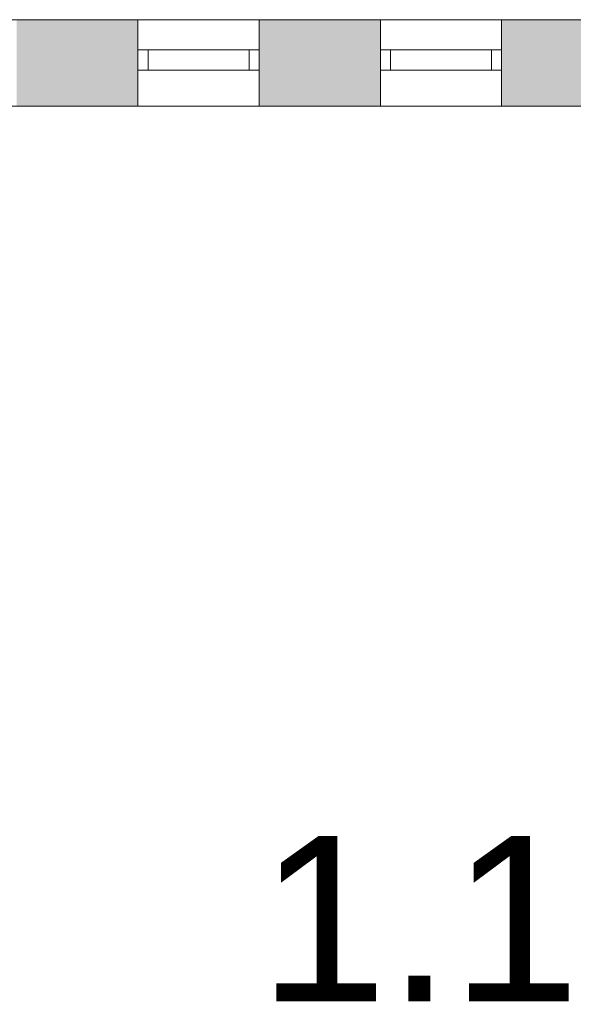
# Model space of a CAD drawing. Header units: inches. Extents: x 15 to 546804, y -66 to 267312.
# Tile 151 of 256: x 466693 to 469434, y 55672 to 60548. Entities that reach past the tile are written whole.
import ezdxf

# ---------------------------------------------------------------- set-up
doc = ezdxf.new("R2010")
doc.units = ezdxf.units.IN
doc.header["$MEASUREMENT"] = 0
doc.layers.add('Binnenwanden', color=2, linetype='Continuous')
doc.styles.add('style1', font='arial.ttf', dxfattribs={"height": 250})

msp = doc.modelspace()

# ---------------------------------------------------------------- hatches: boundary and pattern name
at = {"lineweight": 20}
h = msp.add_hatch(color=7, dxfattribs=at)
h.dxf.hatch_style = 1
h.paths.add_polyline_path([(466678.6, 60120.3), (467278.6, 60120.3), (467278.6, 60547.8), (466678.6, 60547.8)])
h = msp.add_hatch(color=7, dxfattribs=at)
h.dxf.hatch_style = 1
h.paths.add_polyline_path([(467878.6, 60120.3), (468478.6, 60120.3), (468478.6, 60547.8), (467878.6, 60547.8)])
h = msp.add_hatch(color=7, dxfattribs=at)
h.dxf.hatch_style = 1
h.paths.add_polyline_path([(469078.6, 60120.3), (469678.6, 60120.3), (469678.6, 60547.8), (469078.6, 60547.8)])

# ---------------------------------------------------------------- linework, layer by layer
at = {"color": 7, "lineweight": 20}
for p, q in [((470578.6, 60547.8), (456178.6, 60547.8)), ((470578.6, 60547.8, 1000), (456178.6, 60547.8, 1000)), ((456180.6, 60547.8, 7500), (484338.6, 60547.8, 7500)), ((475078.6, 60547.8, 3000), (456180.6, 60547.8, 3000)), ((467278.6, 60547.8, 6376.5), (467878.6, 60547.8, 6376.5)), ((467278.6, 60547.8, 4476.5), (467278.6, 60547.8, 6376.5)), ((467278.6, 60547.8, 4476.5), (467278.6, 60247.8, 4476.5)), ((467278.6, 60547.8, 6376.5), (467278.6, 60120.3, 6376.5)), ((467278.6, 60547.8, 4476.5), (467878.6, 60547.8, 4476.5)), ((467878.6, 60547.8, 6376.5), (467878.6, 60547.8, 4476.5)), ((467878.6, 60547.8, 4476.5), (467878.6, 60247.8, 4476.5)), ((467878.6, 60547.8, 6376.5), (467878.6, 60120.3, 6376.5)), ((468478.6, 60547.8, 6376.5), (469078.6, 60547.8, 6376.5)), ((468478.6, 60547.8, 4476.5), (468478.6, 60547.8, 6376.5)), ((468478.6, 60547.8, 4476.5), (468478.6, 60247.8, 4476.5)), ((468478.6, 60547.8, 6376.5), (468478.6, 60120.3, 6376.5)), ((468478.6, 60547.8, 4476.5), (469078.6, 60547.8, 4476.5)), ((469078.6, 60547.8, 6376.5), (469078.6, 60547.8, 4476.5)), ((469078.6, 60547.8, 4476.5), (469078.6, 60247.8, 4476.5)), ((469078.6, 60547.8, 6376.5), (469078.6, 60120.3, 6376.5)), ((467278.6, 60397.8, 4476.5), (467878.6, 60397.8, 4476.5)), ((467278.6, 60397.8, 6376.5), (467278.6, 60397.8, 4476.5)), ((467878.6, 60397.8, 6376.5), (467278.6, 60397.8, 6376.5)), ((467278.6, 60297.8, 4476.5), (467278.6, 60397.8, 4476.5)), ((467278.6, 60297.8, 6376.5), (467278.6, 60397.8, 6376.5)), ((467328.6, 60397.8, 6326.5), (467828.6, 60397.8, 6326.5)), ((467328.6, 60397.8, 4526.5), (467328.6, 60397.8, 6326.5)), ((467828.6, 60397.8, 4526.5), (467328.6, 60397.8, 4526.5)), ((467328.6, 60297.8, 6326.5), (467328.6, 60397.8, 6326.5)), ((467328.6, 60297.8, 4526.5), (467328.6, 60397.8, 4526.5)), ((467828.6, 60397.8, 6326.5), (467828.6, 60397.8, 4526.5)), ((467828.6, 60297.8, 6326.5), (467828.6, 60397.8, 6326.5)), ((467828.6, 60297.8, 4526.5), (467828.6, 60397.8, 4526.5)), ((467878.6, 60397.8, 4476.5), (467878.6, 60397.8, 6376.5)), ((467878.6, 60297.8, 4476.5), (467878.6, 60397.8, 4476.5)), ((467878.6, 60297.8, 6376.5), (467878.6, 60397.8, 6376.5)), ((468478.6, 60397.8, 4476.5), (469078.6, 60397.8, 4476.5)), ((469078.6, 60397.8, 6376.5), (468478.6, 60397.8, 6376.5)), ((468478.6, 60397.8, 6376.5), (468478.6, 60397.8, 4476.5)), ((468478.6, 60297.8, 4476.5), (468478.6, 60397.8, 4476.5)), ((468478.6, 60297.8, 6376.5), (468478.6, 60397.8, 6376.5)), ((468528.6, 60397.8, 4526.5), (468528.6, 60397.8, 6326.5)), ((468528.6, 60397.8, 6326.5), (469028.6, 60397.8, 6326.5)), ((469028.6, 60397.8, 4526.5), (468528.6, 60397.8, 4526.5)), ((468528.6, 60297.8, 6326.5), (468528.6, 60397.8, 6326.5)), ((468528.6, 60297.8, 4526.5), (468528.6, 60397.8, 4526.5)), ((469028.6, 60397.8, 6326.5), (469028.6, 60397.8, 4526.5)), ((469028.6, 60297.8, 6326.5), (469028.6, 60397.8, 6326.5)), ((469028.6, 60297.8, 4526.5), (469028.6, 60397.8, 4526.5)), ((469078.6, 60397.8, 4476.5), (469078.6, 60397.8, 6376.5)), ((469078.6, 60297.8, 6376.5), (469078.6, 60397.8, 6376.5)), ((469078.6, 60297.8, 4476.5), (469078.6, 60397.8, 4476.5)), ((467278.6, 60297.8, 4476.5), (467878.6, 60297.8, 4476.5)), ((467278.6, 60297.8, 6376.5), (467278.6, 60297.8, 4476.5)), ((467878.6, 60297.8, 6376.5), (467278.6, 60297.8, 6376.5)), ((467328.6, 60297.8, 6326.5), (467828.6, 60297.8, 6326.5)), ((467828.6, 60297.8, 4526.5), (467328.6, 60297.8, 4526.5)), ((467328.6, 60297.8, 4526.5), (467328.6, 60297.8, 6326.5)), ((467328.6, 60297.8, 4526.5), (467328.6, 60297.8, 6326.5)), ((467828.6, 60297.8, 4526.5), (467328.6, 60297.8, 4526.5)), ((467328.6, 60297.8, 6326.5), (467828.6, 60297.8, 6326.5)), ((467828.6, 60297.8, 6326.5), (467828.6, 60297.8, 4526.5)), ((467828.6, 60297.8, 6326.5), (467828.6, 60297.8, 4526.5)), ((467878.6, 60297.8, 4476.5), (467878.6, 60297.8, 6376.5)), ((468478.6, 60297.8, 6376.5), (468478.6, 60297.8, 4476.5)), ((469078.6, 60297.8, 6376.5), (468478.6, 60297.8, 6376.5)), ((468478.6, 60297.8, 4476.5), (469078.6, 60297.8, 4476.5)), ((468528.6, 60297.8, 6326.5), (469028.6, 60297.8, 6326.5)), ((469028.6, 60297.8, 4526.5), (468528.6, 60297.8, 4526.5)), ((468528.6, 60297.8, 4526.5), (468528.6, 60297.8, 6326.5)), ((468528.6, 60297.8, 4526.5), (468528.6, 60297.8, 6326.5)), ((469028.6, 60297.8, 4526.5), (468528.6, 60297.8, 4526.5)), ((468528.6, 60297.8, 6326.5), (469028.6, 60297.8, 6326.5)), ((469028.6, 60297.8, 6326.5), (469028.6, 60297.8, 4526.5)), ((469028.6, 60297.8, 6326.5), (469028.6, 60297.8, 4526.5)), ((469078.6, 60297.8, 4476.5), (469078.6, 60297.8, 6376.5)), ((467278.6, 60247.8, 4476.5), (467278.6, 60120.3, 4476.5)), ((467878.6, 60247.8, 4476.5), (467878.6, 60120.3, 4476.5)), ((468478.6, 60247.8, 4476.5), (468478.6, 60120.3, 4476.5)), ((469078.6, 60247.8, 4476.5), (469078.6, 60120.3, 4476.5)), ((456180.6, 60120.3, 7500), (484338.6, 60120.3, 7500)), ((475078.6, 60120.3, 3000), (456180.6, 60120.3, 3000)), ((469078.6, 60120.3, 4476.5), (468478.6, 60120.3, 4476.5)), ((468478.6, 60120.3, 4476.5), (468478.6, 60120.3, 6376.5)), ((468478.6, 60120.3, 6376.5), (469078.6, 60120.3, 6376.5)), ((469078.6, 60120.3, 6376.5), (469078.6, 60120.3, 4476.5))]:
    msp.add_line(p, q, dxfattribs=at)
for points, invisible_edges in [([(456178.6, 60547.8, 1000), (470578.6, 60547.8), (456178.6, 60547.8)], 1), ([(470578.6, 60547.8), (456178.6, 60547.8, 1000), (470578.6, 60547.8, 1000)], 1), ([(456180.6, 60547.8, 3000), (457678.6, 60547.8, 4476.5), (475078.6, 60547.8, 3000)], 3), ([(467278.6, 60547.8, 6376.5), (456180.6, 60547.8, 7500), (467878.6, 60547.8, 6376.5)], 3), ([(468478.6, 60547.8, 6376.5), (456180.6, 60547.8, 7500), (469078.6, 60547.8, 6376.5)], 3), ([(469678.6, 60547.8, 6376.5), (456180.6, 60547.8, 7500), (470278.6, 60547.8, 6376.5)], 3), ([(470878.6, 60547.8, 6376.5), (456180.6, 60547.8, 7500), (471478.6, 60547.8, 6376.5)], 3), ([(472078.6, 60547.8, 6376.5), (456180.6, 60547.8, 7500), (472678.6, 60547.8, 6376.5)], 3), ([(473278.6, 60547.8, 6376.5), (456180.6, 60547.8, 7500), (473878.6, 60547.8, 6376.5)], 3), ([(474478.6, 60547.8, 6376.5), (456180.6, 60547.8, 7500), (475078.6, 60547.8, 6376.5)], 3), ([(484338.6, 60547.8, 7500), (475078.6, 60547.8, 6376.5), (456180.6, 60547.8, 7500)], 3), ([(484338.6, 60120.3, 7500), (456180.6, 60547.8, 7500), (456180.6, 60120.3, 7500)], 1), ([(456180.6, 60547.8, 7500), (484338.6, 60120.3, 7500), (484338.6, 60547.8, 7500)], 1), ([(475078.6, 60547.8, 3000), (456180.6, 60120.3, 3000), (456180.6, 60547.8, 3000)], 1), ([(456180.6, 60120.3, 3000), (475078.6, 60547.8, 3000), (475078.6, 60120.3, 3000)], 1), ([(475078.6, 60547.8, 4476.5), (457678.6, 60547.8, 4476.5), (458278.6, 60547.8, 4476.5)], 13), ([(475078.6, 60547.8, 4476.5), (458878.6, 60547.8, 4476.5), (459478.6, 60547.8, 4476.5)], 13), ([(475078.6, 60547.8, 4476.5), (460078.6, 60547.8, 4476.5), (460678.6, 60547.8, 4476.5)], 13), ([(475078.6, 60547.8, 4476.5), (461278.6, 60547.8, 4476.5), (461878.6, 60547.8, 4476.5)], 13), ([(475078.6, 60547.8, 4476.5), (462478.6, 60547.8, 4476.5), (463078.6, 60547.8, 4476.5)], 13), ([(475078.6, 60547.8, 4476.5), (463678.6, 60547.8, 4476.5), (464278.6, 60547.8, 4476.5)], 13), ([(475078.6, 60547.8, 4476.5), (464878.6, 60547.8, 4476.5), (465478.6, 60547.8, 4476.5)], 13), ([(475078.6, 60547.8, 4476.5), (466078.6, 60547.8, 4476.5), (466678.6, 60547.8, 4476.5)], 13), ([(466678.6, 60547.8, 6376.5), (467278.6, 60547.8, 4476.5), (466678.6, 60547.8, 4476.5)], 3), ([(467278.6, 60547.8, 4476.5), (466678.6, 60547.8, 6376.5), (467278.6, 60547.8, 6376.5)], 3), ([(475078.6, 60547.8, 4476.5), (467278.6, 60547.8, 4476.5), (467878.6, 60547.8, 4476.5)], 13), ([(467878.6, 60547.8, 6376.5), (467278.6, 60120.3, 6376.5), (467278.6, 60547.8, 6376.5)], 1), ([(467278.6, 60120.3, 6376.5), (467878.6, 60547.8, 6376.5), (467878.6, 60120.3, 6376.5)], 1), ([(467278.6, 60120.3, 6376.5), (467278.6, 60247.8, 4476.5), (467278.6, 60547.8, 6376.5)], 3), ([(467278.6, 60547.8, 6376.5), (467278.6, 60247.8, 4476.5), (467278.6, 60547.8, 4476.5)], 1), ([(467278.6, 60247.8, 4476.5), (467878.6, 60120.3, 4476.5), (467278.6, 60547.8, 4476.5)], 3), ([(467278.6, 60547.8, 4476.5), (467878.6, 60120.3, 4476.5), (467878.6, 60547.8, 4476.5)], 3), ([(467878.6, 60547.8, 6376.5), (468478.6, 60547.8, 4476.5), (467878.6, 60547.8, 4476.5)], 3), ([(468478.6, 60547.8, 4476.5), (467878.6, 60547.8, 6376.5), (468478.6, 60547.8, 6376.5)], 3), ([(467878.6, 60547.8, 4476.5), (467878.6, 60120.3, 4476.5), (467878.6, 60247.8, 4476.5)], 1), ([(467878.6, 60547.8, 6376.5), (467878.6, 60120.3, 4476.5), (467878.6, 60120.3, 6376.5)], 1), ([(467878.6, 60120.3, 4476.5), (467878.6, 60547.8, 6376.5), (467878.6, 60247.8, 4476.5)], 3), ([(467878.6, 60247.8, 4476.5), (467878.6, 60547.8, 6376.5), (467878.6, 60547.8, 4476.5)], 1), ([(475078.6, 60547.8, 4476.5), (468478.6, 60547.8, 4476.5), (469078.6, 60547.8, 4476.5)], 13), ([(469078.6, 60547.8, 6376.5), (468478.6, 60120.3, 6376.5), (468478.6, 60547.8, 6376.5)], 1), ([(468478.6, 60120.3, 6376.5), (469078.6, 60547.8, 6376.5), (469078.6, 60120.3, 6376.5)], 1), ([(468478.6, 60120.3, 6376.5), (468478.6, 60247.8, 4476.5), (468478.6, 60547.8, 6376.5)], 3), ([(468478.6, 60547.8, 6376.5), (468478.6, 60247.8, 4476.5), (468478.6, 60547.8, 4476.5)], 1), ([(468478.6, 60247.8, 4476.5), (469078.6, 60120.3, 4476.5), (468478.6, 60547.8, 4476.5)], 3), ([(468478.6, 60547.8, 4476.5), (469078.6, 60120.3, 4476.5), (469078.6, 60547.8, 4476.5)], 3), ([(469078.6, 60547.8, 6376.5), (469678.6, 60547.8, 4476.5), (469078.6, 60547.8, 4476.5)], 3), ([(469678.6, 60547.8, 4476.5), (469078.6, 60547.8, 6376.5), (469678.6, 60547.8, 6376.5)], 3), ([(469078.6, 60547.8, 4476.5), (469078.6, 60120.3, 4476.5), (469078.6, 60247.8, 4476.5)], 1), ([(469078.6, 60547.8, 6376.5), (469078.6, 60120.3, 4476.5), (469078.6, 60120.3, 6376.5)], 1), ([(469078.6, 60120.3, 4476.5), (469078.6, 60547.8, 6376.5), (469078.6, 60247.8, 4476.5)], 3), ([(469078.6, 60247.8, 4476.5), (469078.6, 60547.8, 6376.5), (469078.6, 60547.8, 4476.5)], 1), ([(467878.6, 60297.8, 6376.5), (467278.6, 60397.8, 6376.5), (467278.6, 60297.8, 6376.5)], 1), ([(467278.6, 60397.8, 6376.5), (467878.6, 60297.8, 6376.5), (467878.6, 60397.8, 6376.5)], 1), ([(467878.6, 60397.8, 4476.5), (467278.6, 60297.8, 4476.5), (467278.6, 60397.8, 4476.5)], 1), ([(467278.6, 60297.8, 4476.5), (467878.6, 60397.8, 4476.5), (467878.6, 60297.8, 4476.5)], 1), ([(467278.6, 60397.8, 6376.5), (467278.6, 60297.8, 4476.5), (467278.6, 60297.8, 6376.5)], 1), ([(467278.6, 60297.8, 4476.5), (467278.6, 60397.8, 6376.5), (467278.6, 60397.8, 4476.5)], 1), ([(467278.6, 60397.8, 4476.5), (467328.6, 60397.8, 4526.5), (467878.6, 60397.8, 4476.5)], 3), ([(467328.6, 60397.8, 4526.5), (467278.6, 60397.8, 4476.5), (467278.6, 60397.8, 6376.5)], 13), ([(467328.6, 60397.8, 4526.5), (467278.6, 60397.8, 6376.5), (467328.6, 60397.8, 6326.5)], 3), ([(467328.6, 60397.8, 6326.5), (467278.6, 60397.8, 6376.5), (467828.6, 60397.8, 6326.5)], 3), ([(467878.6, 60397.8, 6376.5), (467828.6, 60397.8, 6326.5), (467278.6, 60397.8, 6376.5)], 3), ([(467828.6, 60297.8, 4526.5), (467328.6, 60397.8, 4526.5), (467328.6, 60297.8, 4526.5)], 1), ([(467328.6, 60397.8, 4526.5), (467828.6, 60297.8, 4526.5), (467828.6, 60397.8, 4526.5)], 1), ([(467828.6, 60397.8, 6326.5), (467328.6, 60297.8, 6326.5), (467328.6, 60397.8, 6326.5)], 1), ([(467328.6, 60297.8, 6326.5), (467828.6, 60397.8, 6326.5), (467828.6, 60297.8, 6326.5)], 1), ([(467328.6, 60397.8, 4526.5), (467328.6, 60297.8, 6326.5), (467328.6, 60297.8, 4526.5)], 1), ([(467328.6, 60297.8, 6326.5), (467328.6, 60397.8, 4526.5), (467328.6, 60397.8, 6326.5)], 1), ([(467828.6, 60397.8, 4526.5), (467878.6, 60397.8, 4476.5), (467328.6, 60397.8, 4526.5)], 3), ([(467828.6, 60397.8, 6326.5), (467828.6, 60297.8, 4526.5), (467828.6, 60297.8, 6326.5)], 1), ([(467828.6, 60297.8, 4526.5), (467828.6, 60397.8, 6326.5), (467828.6, 60397.8, 4526.5)], 1), ([(467878.6, 60397.8, 4476.5), (467828.6, 60397.8, 4526.5), (467878.6, 60397.8, 6376.5)], 3), ([(467878.6, 60397.8, 6376.5), (467828.6, 60397.8, 4526.5), (467828.6, 60397.8, 6326.5)], 13), ([(467878.6, 60397.8, 4476.5), (467878.6, 60297.8, 6376.5), (467878.6, 60297.8, 4476.5)], 1), ([(467878.6, 60297.8, 6376.5), (467878.6, 60397.8, 4476.5), (467878.6, 60397.8, 6376.5)], 1), ([(468478.6, 60397.8, 6376.5), (469078.6, 60297.8, 6376.5), (469078.6, 60397.8, 6376.5)], 1), ([(469078.6, 60297.8, 6376.5), (468478.6, 60397.8, 6376.5), (468478.6, 60297.8, 6376.5)], 1), ([(469078.6, 60397.8, 4476.5), (468478.6, 60297.8, 4476.5), (468478.6, 60397.8, 4476.5)], 1), ([(468478.6, 60297.8, 4476.5), (469078.6, 60397.8, 4476.5), (469078.6, 60297.8, 4476.5)], 1), ([(468478.6, 60397.8, 6376.5), (468478.6, 60297.8, 4476.5), (468478.6, 60297.8, 6376.5)], 1), ([(468478.6, 60297.8, 4476.5), (468478.6, 60397.8, 6376.5), (468478.6, 60397.8, 4476.5)], 1), ([(468478.6, 60397.8, 4476.5), (468528.6, 60397.8, 4526.5), (469078.6, 60397.8, 4476.5)], 3), ([(468528.6, 60397.8, 4526.5), (468478.6, 60397.8, 4476.5), (468478.6, 60397.8, 6376.5)], 13), ([(468528.6, 60397.8, 4526.5), (468478.6, 60397.8, 6376.5), (468528.6, 60397.8, 6326.5)], 3), ([(468528.6, 60397.8, 6326.5), (468478.6, 60397.8, 6376.5), (469028.6, 60397.8, 6326.5)], 3), ([(469078.6, 60397.8, 6376.5), (469028.6, 60397.8, 6326.5), (468478.6, 60397.8, 6376.5)], 3), ([(469028.6, 60297.8, 4526.5), (468528.6, 60397.8, 4526.5), (468528.6, 60297.8, 4526.5)], 1), ([(468528.6, 60397.8, 4526.5), (469028.6, 60297.8, 4526.5), (469028.6, 60397.8, 4526.5)], 1), ([(469028.6, 60397.8, 6326.5), (468528.6, 60297.8, 6326.5), (468528.6, 60397.8, 6326.5)], 1), ([(468528.6, 60297.8, 6326.5), (469028.6, 60397.8, 6326.5), (469028.6, 60297.8, 6326.5)], 1), ([(468528.6, 60397.8, 4526.5), (468528.6, 60297.8, 6326.5), (468528.6, 60297.8, 4526.5)], 1), ([(468528.6, 60297.8, 6326.5), (468528.6, 60397.8, 4526.5), (468528.6, 60397.8, 6326.5)], 1), ([(469028.6, 60397.8, 4526.5), (469078.6, 60397.8, 4476.5), (468528.6, 60397.8, 4526.5)], 3), ([(469028.6, 60397.8, 6326.5), (469028.6, 60297.8, 4526.5), (469028.6, 60297.8, 6326.5)], 1), ([(469028.6, 60297.8, 4526.5), (469028.6, 60397.8, 6326.5), (469028.6, 60397.8, 4526.5)], 1), ([(469078.6, 60397.8, 4476.5), (469028.6, 60397.8, 4526.5), (469078.6, 60397.8, 6376.5)], 3), ([(469078.6, 60397.8, 6376.5), (469028.6, 60397.8, 4526.5), (469028.6, 60397.8, 6326.5)], 13), ([(469078.6, 60397.8, 4476.5), (469078.6, 60297.8, 6376.5), (469078.6, 60297.8, 4476.5)], 1), ([(469078.6, 60297.8, 6376.5), (469078.6, 60397.8, 4476.5), (469078.6, 60397.8, 6376.5)], 1), ([(467878.6, 60297.8, 4476.5), (467828.6, 60297.8, 4526.5), (467278.6, 60297.8, 4476.5)], 3), ([(467328.6, 60297.8, 4526.5), (467278.6, 60297.8, 4476.5), (467828.6, 60297.8, 4526.5)], 3), ([(467278.6, 60297.8, 4476.5), (467328.6, 60297.8, 4526.5), (467278.6, 60297.8, 6376.5)], 3), ([(467278.6, 60297.8, 6376.5), (467328.6, 60297.8, 4526.5), (467328.6, 60297.8, 6326.5)], 13), ([(467278.6, 60297.8, 6376.5), (467328.6, 60297.8, 6326.5), (467878.6, 60297.8, 6376.5)], 3), ([(467828.6, 60297.8, 6326.5), (467878.6, 60297.8, 6376.5), (467328.6, 60297.8, 6326.5)], 3), ([(467828.6, 60297.8, 6326.5), (467328.6, 60297.8, 4526.5), (467828.6, 60297.8, 4526.5)], 1), ([(467328.6, 60297.8, 4526.5), (467828.6, 60297.8, 6326.5), (467328.6, 60297.8, 6326.5)], 1), ([(467828.6, 60297.8, 4526.5), (467878.6, 60297.8, 6376.5), (467828.6, 60297.8, 6326.5)], 3), ([(467828.6, 60297.8, 4526.5), (467878.6, 60297.8, 4476.5), (467878.6, 60297.8, 6376.5)], 13), ([(469078.6, 60297.8, 4476.5), (469028.6, 60297.8, 4526.5), (468478.6, 60297.8, 4476.5)], 3), ([(468478.6, 60297.8, 4476.5), (468528.6, 60297.8, 4526.5), (468478.6, 60297.8, 6376.5)], 3), ([(468478.6, 60297.8, 6376.5), (468528.6, 60297.8, 4526.5), (468528.6, 60297.8, 6326.5)], 13), ([(468528.6, 60297.8, 4526.5), (468478.6, 60297.8, 4476.5), (469028.6, 60297.8, 4526.5)], 3), ([(468478.6, 60297.8, 6376.5), (468528.6, 60297.8, 6326.5), (469078.6, 60297.8, 6376.5)], 3), ([(469028.6, 60297.8, 6326.5), (469078.6, 60297.8, 6376.5), (468528.6, 60297.8, 6326.5)], 3), ([(469028.6, 60297.8, 6326.5), (468528.6, 60297.8, 4526.5), (469028.6, 60297.8, 4526.5)], 1), ([(468528.6, 60297.8, 4526.5), (469028.6, 60297.8, 6326.5), (468528.6, 60297.8, 6326.5)], 1), ([(469028.6, 60297.8, 4526.5), (469078.6, 60297.8, 4476.5), (469078.6, 60297.8, 6376.5)], 13), ([(469028.6, 60297.8, 4526.5), (469078.6, 60297.8, 6376.5), (469028.6, 60297.8, 6326.5)], 3), ([(466678.6, 60120.3, 4476.5), (467278.6, 60247.8, 4476.5), (467278.6, 60120.3, 4476.5)], 1), ([(467278.6, 60247.8, 4476.5), (467278.6, 60120.3, 6376.5), (467278.6, 60120.3, 4476.5)], 1), ([(467878.6, 60120.3, 4476.5), (467278.6, 60247.8, 4476.5), (467278.6, 60120.3, 4476.5)], 1), ([(467878.6, 60120.3, 4476.5), (468478.6, 60247.8, 4476.5), (468478.6, 60120.3, 4476.5)], 1), ([(468478.6, 60247.8, 4476.5), (468478.6, 60120.3, 6376.5), (468478.6, 60120.3, 4476.5)], 1), ([(469078.6, 60120.3, 4476.5), (468478.6, 60247.8, 4476.5), (468478.6, 60120.3, 4476.5)], 1), ([(469078.6, 60120.3, 4476.5), (469678.6, 60247.8, 4476.5), (469678.6, 60120.3, 4476.5)], 1), ([(475078.6, 60120.3, 3000), (475078.6, 60120.3, 4476.5), (456180.6, 60120.3, 3000)], 3), ([(456180.6, 60120.3, 7500), (457678.6, 60120.3, 6376.5), (484338.6, 60120.3, 7500)], 3), ([(458278.6, 60120.3, 6376.5), (484338.6, 60120.3, 7500), (457678.6, 60120.3, 6376.5)], 3), ([(457678.6, 60120.3, 4476.5), (475078.6, 60120.3, 4476.5), (474478.6, 60120.3, 4476.5)], 13), ([(457678.6, 60120.3, 4476.5), (473878.6, 60120.3, 4476.5), (473278.6, 60120.3, 4476.5)], 13), ([(457678.6, 60120.3, 4476.5), (470278.6, 60120.3, 4476.5), (469678.6, 60120.3, 4476.5)], 13), ([(457678.6, 60120.3, 4476.5), (469078.6, 60120.3, 4476.5), (468478.6, 60120.3, 4476.5)], 13), ([(460678.6, 60120.3, 6376.5), (484338.6, 60120.3, 7500), (460078.6, 60120.3, 6376.5)], 3), ([(461878.6, 60120.3, 6376.5), (484338.6, 60120.3, 7500), (461278.6, 60120.3, 6376.5)], 3), ([(463078.6, 60120.3, 6376.5), (484338.6, 60120.3, 7500), (462478.6, 60120.3, 6376.5)], 3), ([(464278.6, 60120.3, 6376.5), (484338.6, 60120.3, 7500), (463678.6, 60120.3, 6376.5)], 3), ([(465478.6, 60120.3, 6376.5), (484338.6, 60120.3, 7500), (464878.6, 60120.3, 6376.5)], 3), ([(468478.6, 60120.3, 6376.5), (467878.6, 60120.3, 4476.5), (468478.6, 60120.3, 4476.5)], 3), ([(469078.6, 60120.3, 6376.5), (484338.6, 60120.3, 7500), (468478.6, 60120.3, 6376.5)], 3), ([(469678.6, 60120.3, 6376.5), (469078.6, 60120.3, 4476.5), (469678.6, 60120.3, 4476.5)], 3), ([(469078.6, 60120.3, 4476.5), (469678.6, 60120.3, 6376.5), (469078.6, 60120.3, 6376.5)], 3)]:
    msp.add_3dface(points, dxfattribs=dict(at, invisible_edges=invisible_edges))

# ---------------------------------------------------------------- texts
at = {"layer": 'Binnenwanden', "color": 7, "linetype": 'Continuous', "style": 'style1'}
msp.add_text('1.19', height=819, dxfattribs=at).set_placement((467876.4, 55686.4, -150))

doc.saveas('drawing.dxf')
